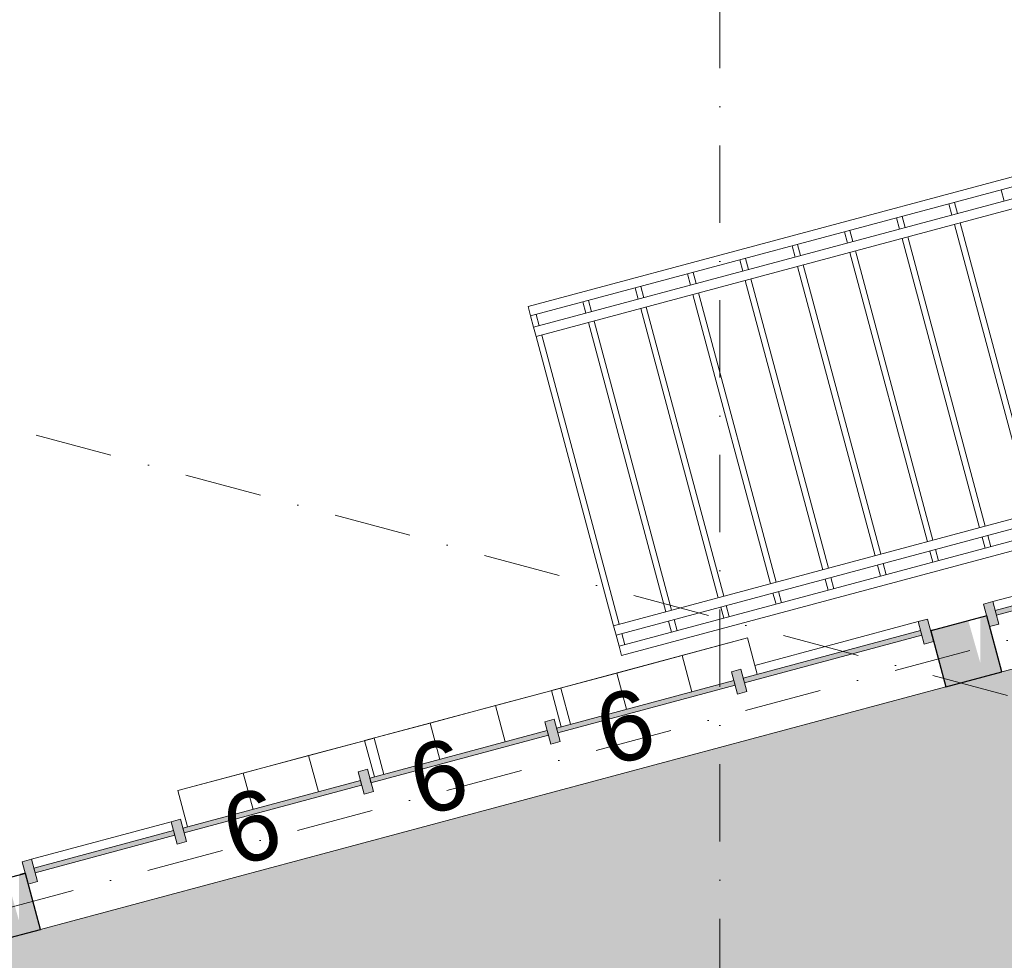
# Model space of a CAD drawing. Header units: millimetres. Extents: x -2530 to 151695, y -8763 to 71774.
# Tile 214 of 256: x 113629 to 118722, y 21354 to 26221. Entities that reach past the tile are written whole.
import ezdxf

# ---------------------------------------------------------------- set-up
doc = ezdxf.new("R2010")
doc.units = ezdxf.units.MM
doc.linetypes.add('RR_Level', pattern=[800, 400, -200, 0, -200])
for name, color, linetype, lineweight in [('A-____-NOTE-TEXT', 131, 'Continuous', 13), ('A-AREA-____-PATT', 32, 'Continuous', 9), ('A-FLOR-HRAL-OTLN', 11, 'Continuous', 13), ('A-GENM-____-OTLN', 13, 'Continuous', 13), ('A-GLAZ-CURT-MCUT', 52, 'Continuous', 13), ('A-GLAZ-CURT-OTLN', 52, 'Continuous', 13), ('A-GLAZ-CWMG-MCUT', 51, 'Continuous', 13), ('A-GLAZ-CWMG-OTLN', 51, 'Continuous', 13), ('I-FURN-PNLS-OTLN', 30, 'Continuous', 13), ('S-COLS-____-MCUT', 52, 'Continuous', 25), ('S-COLS-____-OTLN', 52, 'Continuous', 18), ('S-GRID-____-OTLN', 1, 'Continuous', 9), ('S-STRS-____-OTLN', 31, 'Continuous', 13)]:
    doc.layers.add(name, color=color, linetype=linetype, lineweight=lineweight)
doc.styles.add('Arial', font='arial.ttf', dxfattribs={"height": 360})

# ---------------------------------------------------------------- blocks, each defined once
blk = doc.blocks.new('NLRS_28_SC_LIB_kolom recht_generiek_ISR - kolom beton_ONTWERP-6193514-plot_V2 Copy 1')
at = {"layer": 'S-COLS-____-OTLN', "lineweight": 13}
blk.add_hatch(color=256, dxfattribs=at).paths.add_polyline_path([(150, 150), (-150, 150), (-150, -150), (-115, -150), (-54.8, 75), (-51.4, -150), (150, -150), (150, 120.7)])
at = {"layer": 'S-COLS-____-MCUT'}
for p, q in [((150, 150), (-150, 150)), ((-150, 150), (-150, -150)), ((150, -150), (150, 150)), ((-150, -150), (150, -150))]:
    blk.add_line(p, q, dxfattribs=at)
blk = doc.blocks.new('NLRS_21_CWP_UN_system_panel_GEN - oz_glas-6173903-plot_V2 Copy 1')
at = {"layer": 'A-GLAZ-CURT-OTLN'}
blk.add_hatch(color=127, dxfattribs=at).paths.add_polyline_path([(-475, -12.5), (475, -12.5), (475, 12.5), (-475, 12.5), (-475, 3)])
at = {"layer": 'A-GLAZ-CURT-MCUT'}
for p, q in [((475, 12.5), (-475, 12.5)), ((-475, 12.5), (-475, -12.5)), ((475, -12.5), (475, 12.5)), ((-475, -12.5), (475, -12.5))]:
    blk.add_line(p, q, dxfattribs=at)
blk = doc.blocks.new('NLRS_21_CWM_UN_rechthoek_GEN - 67x114-V6-plot_V2 Copy 1')
at = {"layer": 'A-GLAZ-CWMG-OTLN'}
blk.add_line((114575, 28487), (113700, 28487), dxfattribs=at)
blk = doc.blocks.new('NLRS_21_CWM_UN_rechthoek_GEN - 67x114-6173909-plot_V2 Copy 1')
at = {"layer": 'A-GLAZ-CWMG-OTLN'}
blk.add_hatch(color=127, dxfattribs=at).paths.add_polyline_path([(-50, 60), (0, 60), (0, -60), (-50, -60), (-50, 12.5)])
at = {"layer": 'A-GLAZ-CWMG-MCUT'}
for p, q in [((-50, 60), (0, 60)), ((-50, -60), (-50, 60)), ((0, 60), (0, -60)), ((0, -60), (-50, -60))]:
    blk.add_line(p, q, dxfattribs=at)
blk = doc.blocks.new('NLRS_21_CWM_UN_rechthoek_GEN - 67x114-6173910-plot_V2 Copy 1')
at = {"layer": 'A-GLAZ-CWMG-OTLN'}
blk.add_hatch(color=127, dxfattribs=at).paths.add_polyline_path([(0, 60), (-50, 60), (-50, -60), (0, -60), (0, 0)])
at = {"layer": 'A-GLAZ-CWMG-MCUT'}
for p, q in [((0, 60), (-50, 60)), ((-50, 60), (-50, -60)), ((0, -60), (0, 60)), ((-50, -60), (0, -60))]:
    blk.add_line(p, q, dxfattribs=at)
blk = doc.blocks.new('NLRS_21_CWP_UN_system_panel_GEN - oz_glas-6173920-plot_V2 Copy 1')
at = {"layer": 'A-GLAZ-CURT-OTLN'}
blk.add_hatch(color=127, dxfattribs=at).paths.add_polyline_path([(374.1, 12.5), (-374.1, 12.5), (-374.1, -12.5), (374.1, -12.5), (374.1, 3)])
at = {"layer": 'A-GLAZ-CURT-MCUT'}
for p, q in [((374.1, 12.5), (-374.1, 12.5)), ((-374.1, 12.5), (-374.1, -12.5)), ((374.1, -12.5), (374.1, 12.5)), ((-374.1, -12.5), (374.1, -12.5))]:
    blk.add_line(p, q, dxfattribs=at)
blk = doc.blocks.new('NLRS_21_CWM_UN_rechthoek_GEN - 67x114-6070332-plot_V2 Copy 1')
at = {"layer": 'A-GLAZ-CWMG-OTLN'}
blk.add_line((113690.8, 21877.7), (114413.4, 22071.3), dxfattribs=at)
blk = doc.blocks.new('NLRS_21_CWM_UN_rechthoek_GEN - 67x114-6173917-plot_V2 Copy 1')
at = {"layer": 'A-GLAZ-CWMG-OTLN'}
blk.add_hatch(color=127, dxfattribs=at).paths.add_polyline_path([(-25, 60), (25, 60), (25, -60), (-25, -60), (-25, 12.5)])
at = {"layer": 'A-GLAZ-CWMG-MCUT'}
for p, q in [((-25, 60), (25, 60)), ((-25, -60), (-25, 60)), ((25, 60), (25, -60)), ((25, -60), (-25, -60))]:
    blk.add_line(p, q, dxfattribs=at)
blk = doc.blocks.new('NLRS_21_CWP_UN_system_panel_GEN - oz_glas-6173902-plot_V2 Copy 1')
at = {"layer": 'A-GLAZ-CURT-OTLN'}
blk.add_hatch(color=127, dxfattribs=at).paths.add_polyline_path([(475, -12.5), (475, 12.5), (-475, 12.5), (-475, -12.5)])
at = {"layer": 'A-GLAZ-CURT-MCUT'}
for p, q in [((475, 12.5), (-475, 12.5)), ((-475, 12.5), (-475, -12.5)), ((475, -12.5), (475, 12.5)), ((-475, -12.5), (475, -12.5))]:
    blk.add_line(p, q, dxfattribs=at)
blk = doc.blocks.new('NLRS_21_CWM_UN_rechthoek_GEN - 67x114-6008502-plot_V2 Copy 1')
at = {"layer": 'A-GLAZ-CWMG-OTLN'}
blk.add_line((119581.1, 23456), (118663.5, 23210.1), dxfattribs=at)
blk = doc.blocks.new('NLRS_21_CWM_UN_rechthoek_GEN - 67x114-6173923-plot_V2 Copy 1')
at = {"layer": 'A-GLAZ-CWMG-OTLN'}
blk.add_hatch(color=127, dxfattribs=at).paths.add_polyline_path([(0, 60), (-50, 60), (-50, -60), (0, -60), (0, 3)])
at = {"layer": 'A-GLAZ-CWMG-MCUT'}
for p, q in [((0, 60), (-50, 60)), ((-50, 60), (-50, -60)), ((0, -60), (0, 60)), ((-50, -60), (0, -60))]:
    blk.add_line(p, q, dxfattribs=at)
blk = doc.blocks.new('Lockers vide4 - Lockers vide-6076881-plot_V2 Copy 1')
at = {"layer": 'A-GENM-____-OTLN'}
for p, q in [((113658.2, 28850), (118531.6, 28850)), ((118531.6, 28850), (113658.2, 28850)), ((113650, 28550), (113650, 28547)), ((113650, 28547), (113658.2, 28547))]:
    blk.add_line(p, q, dxfattribs=at)
blk = doc.blocks.new('Lockers vide3 - Lockers vide-6077120-plot_V2 Copy 1')
at = {"layer": 'A-GENM-____-OTLN'}
for p, q in [((113658.2, 28850), (118506.4, 28850)), ((118506.4, 28850), (113658.2, 28850)), ((113650, 28550), (113650, 28547)), ((113650, 28547), (113658.2, 28547)), ((118506.4, 28547), (118531.6, 28547)), ((118531.6, 28547), (118531.6, 28550))]:
    blk.add_line(p, q, dxfattribs=at)
blk = doc.blocks.new('Railing - Railing-6206679-plot_V2 Copy 1')
at = {"layer": 'A-FLOR-HRAL-OTLN'}
for p, q in [((116259.1, 24736.4), (121938.8, 26258.3)), ((116272.1, 24688.1), (121951.7, 26210)), ((116287.6, 24630.2), (121967.2, 26152)), ((116300.5, 24581.9), (121980.2, 26103.7)), ((116272.1, 24688.1), (116259.1, 24736.4)), ((116300.5, 24581.9), (116287.6, 24630.2))]:
    blk.add_line(p, q, dxfattribs=at)
blk = doc.blocks.new('Railing - Railing-6206680-plot_V2 Copy 1')
at = {"layer": 'A-FLOR-HRAL-OTLN'}
for p, q in [((116701.5, 23085.4), (122381.1, 24607.3)), ((116714.4, 23037.2), (122394.1, 24559)), ((116730, 22979.2), (122409.6, 24501.1)), ((116742.9, 22930.9), (122422.5, 24452.8)), ((116714.4, 23037.2), (116701.5, 23085.4)), ((116742.9, 22930.9), (116730, 22979.2))]:
    blk.add_line(p, q, dxfattribs=at)
blk = doc.blocks.new('NLRS_82_FUS_UN_lockers_GEN - 2 hoog-V229-plot_V2 Copy 1')
at = {"layer": 'I-FURN-PNLS-OTLN', "lineweight": 9}
for p, q in [((0, 0), (1050, 0)), ((0, -194.5), (0, 0)), ((0, 0), (350, 0)), ((350, -194.5), (350, 0)), ((350, 0), (700, 0)), ((350, 0), (350, -194.5)), ((700, -194.5), (700, 0)), ((700, 0), (1050, 0)), ((700, 0), (700, -194.5)), ((1050, 0), (1050, -194.5)), ((0, 0), (1050, 0))]:
    blk.add_line(p, q, dxfattribs=at)

msp = doc.modelspace()

# ---------------------------------------------------------------- hatches: boundary and pattern name
at = {"layer": 'A-AREA-____-PATT', "transparency": 33554509}
h = msp.add_hatch(color=10, dxfattribs=at)
h.paths.add_polyline_path([(106266.9148, 17364.4423), (106488.3079, 17422.1053), (106491.7754, 17409.1644), (106540.0717, 17422.1053), (106552.3656, 17376.2238), (107469.9952, 17622.1019), (107457.7013, 17667.9834), (107505.9976, 17680.9244), (107518.2915, 17635.0429), (108322.4355, 17850.5126), (108310.1416, 17896.3941), (108358.4379, 17909.3351), (108373.9671, 17851.3795), (109372.7344, 18118.9984), (109357.2052, 18176.954), (109405.5015, 18189.8949), (109421.0307, 18131.9394), (109453.3784, 18140.6069), (109450.1431, 18152.681), (109997.3509, 18299.3049), (109985.057, 18345.1863), (110033.3533, 18358.1273), (110029.471, 18372.6162), (110174.7747, 18409.8911), (110178.2422, 18396.9502), (110226.5385, 18409.8911), (110238.8324, 18364.0096), (111156.4619, 18609.8877), (111144.168, 18655.7692), (111192.4643, 18668.7102), (111204.7582, 18622.8287), (112122.3878, 18868.7068), (112110.0938, 18914.5882), (112158.3901, 18927.5292), (112170.684, 18881.6477), (113088.3136, 19127.5258), (113076.0197, 19173.4073), (113124.316, 19186.3482), (113136.6099, 19140.4668), (114054.2394, 19386.3449), (114041.9455, 19432.2263), (114090.2418, 19445.1673), (114102.5357, 19399.2858), (115020.1652, 19645.1639), (115007.8713, 19691.0454), (115056.1676, 19703.9863), (115068.4615, 19658.1049), (115986.0911, 19903.983), (115973.7972, 19949.8644), (116022.0934, 19962.8054), (116034.3873, 19916.9239), (116952.0169, 20162.802), (116939.723, 20208.6835), (116988.0193, 20221.6244), (117000.3132, 20175.7429), (117691.9161, 20361.0574), (117679.6222, 20406.9389), (117727.9185, 20419.8798), (117743.4476, 20361.9243), (118742.2149, 20629.5432), (118722.8035, 20701.9876), (118868.1071, 20739.2625), (118871.5746, 20726.3216), (118919.8709, 20739.2625), (118932.1648, 20693.381), (119849.7944, 20939.2591), (119837.5005, 20985.1406), (119885.7967, 20998.0816), (119898.0907, 20952.2001), (120815.7202, 21198.0782), (120803.4263, 21243.9597), (120851.7226, 21256.9006), (120864.0165, 21211.0191), (121781.646, 21456.8972), (121769.3521, 21502.7787), (121817.6484, 21515.7197), (121829.9423, 21469.8382), (122747.5718, 21715.7163), (122735.2779, 21761.5977), (122783.5742, 21774.5387), (122795.8681, 21728.6572), (123713.4977, 21974.5353), (123701.2038, 22020.4168), (123749.5001, 22033.3577), (123761.794, 21987.4763), (124679.4235, 22233.3544), (124667.1296, 22279.2358), (124715.4259, 22292.1768), (124727.7198, 22246.2953), (124936.3598, 22302.2002), (124924.0659, 22348.0817), (124972.3621, 22361.0227), (124987.8913, 22303.0671), (125986.6586, 22570.686), (125967.2472, 22643.1304), (126112.5508, 22680.4054), (126116.0183, 22667.4644), (126164.3146, 22680.4054), (126176.6085, 22634.5239), (127094.2381, 22880.402), (127081.9442, 22926.2834), (127130.2404, 22939.2244), (127142.5343, 22893.3429), (128060.1639, 23139.221), (128047.87, 23185.1025), (128096.1663, 23198.0434), (128108.4602, 23152.162), (129026.0897, 23398.0401), (129013.7958, 23443.9215), (129062.0921, 23456.8625), (129074.386, 23410.981), (129992.0155, 23656.8591), (129979.7216, 23702.7406), (130028.0179, 23715.6815), (130040.3118, 23669.8001), (130957.9414, 23915.6782), (130945.6475, 23961.5596), (130993.9438, 23974.5006), (131006.2377, 23928.6191), (131923.8672, 24174.4972), (131911.5733, 24220.3787), (131959.8696, 24233.3196), (131972.1635, 24187.4381), (132084.2109, 24217.4612), (132071.917, 24263.3426), (132120.2133, 24276.2836), (132135.7424, 24218.328), (133134.5097, 24485.9469), (133118.9806, 24543.9025), (133167.2769, 24556.8434), (133182.806, 24498.8879), (133231.1023, 24511.8288), (133211.6909, 24584.2733), (135925, 25311.3023), (135925, 25328.7527), (135940, 25328.7527), (135940, 25428.7527), (136000, 25428.7527), (136000, 26462.7527), (135940, 26462.7527), (135940, 26512.7527), (135987.5, 26512.7527), (135987.5, 27328.7527), (135940, 27328.7527), (135940, 27378.7527), (135987.5, 27378.7527), (135987.5, 27942.6064), (135940, 27942.6064), (135940, 27992.6064), (135925, 27992.6064), (135925, 28550), (135850, 28550), (135850, 28850), (135925, 28850), (135925, 29325), (135940, 29325), (135940, 29375), (136000, 29375), (136000, 30425), (135940, 30425), (135940, 30475), (135987.5, 30475), (135987.5, 30875), (135940, 30875), (135940, 30925), (135925, 30925), (135925, 30940), (135875, 30940), (135875, 30987.5), (134975, 30987.5), (134975, 30940), (134925, 30940), (134925, 30987.5), (133975, 30987.5), (133975, 30940), (133925, 30940), (133925, 30987.5), (132975, 30987.5), (132975, 30940), (132925, 30940), (132925, 30987.5), (131975, 30987.5), (131975, 30940), (131925, 30940), (131925, 30987.5), (130975, 30987.5), (130975, 30940), (130925, 30940), (130925, 30987.5), (129975, 30987.5), (129975, 30940), (129925, 30940), (129925, 30987.5), (129659, 30987.5), (129659, 30940), (129609, 30940), (129609, 31000), (128615, 31000), (128615, 30940), (128565, 30940), (128565, 30925), (128425, 30925), (128425, 31000), (127391, 31000), (127391, 30940), (127341, 30940), (127341, 30987.5), (126425, 30987.5), (126425, 30940), (126375, 30940), (126375, 30987.5), (125425, 30987.5), (125425, 30940), (125375, 30940), (125375, 30987.5), (124425, 30987.5), (124425, 30940), (124375, 30940), (124375, 30987.5), (123425, 30987.5), (123425, 30940), (123375, 30940), (123375, 30987.5), (122425, 30987.5), (122425, 30940), (122375, 30940), (122375, 30987.5), (121425, 30987.5), (121425, 30940), (121375, 30940), (121375, 30987.5), (121125, 30987.5), (121125, 30940), (121075, 30939.1509), (121075, 30925), (120925, 30925), (120925, 31000), (119891, 31000), (119891, 30940), (119841, 30940), (119841, 30987.5), (118925, 30987.5), (118925, 30940), (118875, 30940), (118875, 30987.5), (117925, 30987.5), (117925, 30940), (117875, 30940), (117875, 30987.5), (116925, 30987.5), (116925, 30940), (116875, 30940), (116875, 30987.5), (115925, 30987.5), (115925, 30940), (115875, 30940), (115875, 30987.5), (114925, 30987.5), (114925, 30940), (114875, 30940), (114875, 30987.5), (113925, 30987.5), (113925, 30940), (113875, 30940), (113875, 30987.5), (113625, 30987.5), (113625, 30940), (113575, 30940), (113575, 30925), (113425, 30925), (113425, 31000), (112391, 31000), (112391, 30940), (112341, 30940), (112341, 30987.5), (111425, 30987.5), (111425, 30940), (111375, 30940), (111375, 30987.5), (110425, 30987.5), (110425, 30940), (110375, 30940), (110375, 30987.5), (109425, 30987.5), (109425, 30940), (109375, 30940), (109375, 30987.5), (108425, 30987.5), (108425, 30940), (108375, 30940), (108375, 30987.5), (107425, 30987.5), (107425, 30940), (107375, 30940), (107375, 30987.5), (106425, 30987.5), (106425, 30940), (106375, 30940), (106375, 30987.5), (106125, 30987.5), (106125, 30940), (106075, 30940), (106075, 30925), (105925, 30925), (105925, 31000), (104891, 31000), (104891, 30940), (104841, 30940), (104841, 30987.5), (103925, 30987.5), (103925, 30940), (103875, 30940), (103875, 30987.5), (102925, 30987.5), (102925, 30940), (102875, 30940), (102875, 30987.5), (101925, 30987.5), (101925, 30940), (101875, 30940), (101875, 30987.5), (100925, 30987.5), (100925, 30940), (100875, 30940), (100875, 30987.5), (99925, 30987.5), (99925, 30940), (99875, 30940), (99875, 30987.5), (98925, 30987.5), (98925, 30940), (98875, 30940), (98875, 30987.5), (98625, 30987.5), (98625, 30940), (98575, 30940), (98575, 30925), (98500, 30925), (98500, 28796.3818), (98524.8745, 28794.9122), (98559.0475, 28785.7556), (98595.5035, 28763.5345), (98624.2224, 28731.9427), (98642.8775, 28693.5395), (98649.9575, 28651.4362), (98644.8889, 28609.0437), (98624.2224, 28565.1216), (98600.8991, 28536.8738), (98559.0475, 28510.8673), (98517.8079, 28499.7752), (98500, 28498.9273), (98500, 26643.4112), (98289.3819, 26851.8505), (96416.9154, 24978.8298), (98500, 22895.7453), (98500.0795, 22628.921), (98575, 22628.921), (98575, 22089.5271), (98578.1697, 22088.6778), (98614.6257, 22066.4567), (98646.262, 22028.8589), (98661.9996, 21996.4617), (98669.0797, 21954.3584), (98661.9996, 21907.2689), (98647.2043, 21872.7186), (98620.0212, 21839.796), (98584.6638, 21815.8655), (98575, 21812.7763), (98575, 19360.7799), (98913.7456, 19270.0133), (98926.0395, 19315.8947), (98974.3358, 19302.9538), (98962.0419, 19257.0723), (99879.6714, 19011.1942), (99891.9653, 19057.0757), (99940.2616, 19044.1347), (99927.9677, 18998.2533), (100845.5972, 18752.3752), (100842.362, 18740.3011), (100890.6583, 18727.3601), (100910.0697, 18799.8046), (101054.9586, 18760.9817), (101051.0754, 18746.4894), (101099.0642, 18732.401), (101087.0778, 18687.6669), (101956.411, 18454.7298), (101968.7049, 18500.6113), (102017.0012, 18487.6703), (102004.7073, 18441.7888), (102922.3369, 18195.9108), (102934.6308, 18241.7922), (102982.9271, 18228.8513), (102970.6332, 18182.9698), (103888.2627, 17937.0917), (103900.5566, 17982.9732), (103948.8529, 17970.0322), (103936.559, 17924.1508), (104854.1885, 17678.2727), (104866.4824, 17724.1541), (104914.7787, 17711.2132), (104902.4848, 17665.3317), (105820.1143, 17419.4536), (105832.4082, 17465.3351), (105880.7045, 17452.3941), (105868.4106, 17406.5127), (106018.1291, 17366.3957), (106030.423, 17412.2772), (106078.7193, 17399.3362), (106082.6025, 17413.8286), (106264.6179, 17365.0577)])
h.paths.add_polyline_path([(106144.5421, 19557.4964), (106105.7193, 19702.3853), (106178.1637, 19721.7967), (105163.7444, 23507.6611), (105091.3, 23488.2496), (105053.4321, 23629.5744), (105125.8766, 23648.9858), (105078.5044, 23825.7811), (105000.8766, 23825.7811), (105000.8766, 24115.4922), (104597.455, 25621.0821), (104525.0105, 25601.6707), (104451.5629, 25875.7811), (104529.2086, 25875.7811), (103835.5984, 28464.3694), (103763.154, 28444.9579), (103674.7195, 28775), (103984.8752, 28775), (103984.8752, 28700), (105524.8752, 28700), (105524.8752, 28775), (106080.5016, 28775), (106080.5016, 28700), (107784.5016, 28700), (107784.5016, 28775), (108282.5016, 28775), (108282.5016, 28850), (108582.5016, 28850), (108582.5016, 28775), (108650, 28775), (108650, 28700), (109684, 28700), (109684, 28775), (111375.0016, 28775), (111375.0016, 28700), (112409.0016, 28700), (112409.0016, 28775), (113350, 28775), (113350, 28850), (114580, 28850), (114580, 28840), (114575, 28840), (114575, 28559.5), (114650, 28559.5), (114650, 28607), (114700, 28607), (114700, 28559.5), (115650, 28559.5), (115650, 28607), (115700, 28607), (115700, 28559.5), (116650, 28559.5), (116650, 28607), (116700, 28607), (116700, 28559.5), (117625, 28559.5), (117625, 28840), (117620, 28840), (117620, 28850), (119580, 28850), (119580, 28840), (119575, 28840), (119575, 28559.5), (119650, 28559.5), (119650, 28607), (119700, 28607), (119700, 28559.5), (120650, 28559.5), (120650, 28607), (120700, 28607), (120700, 28559.5), (121650, 28559.5), (121650, 28607), (121700, 28607), (121700, 28559.5), (122625, 28559.5), (122625, 28840), (122620, 28840), (122620, 28850), (123650, 28850), (123650, 28607), (123700, 28607), (123700, 28547), (124650, 28547), (124650, 28607), (124700, 28607), (124700, 28547), (125650, 28547), (125648.6159, 28850), (128650, 28850), (128650, 28775), (132325, 28775), (132325, 26572.529), (128683.7939, 25596.8707), (128703.2053, 25524.4263), (125733.2343, 24728.6249), (125658.0474, 25009.2264), (125642.1629, 25004.9702), (125654.4568, 24959.0887), (125606.1606, 24946.1478), (125590.6314, 25004.1033), (124673.0019, 24758.2252), (124688.531, 24700.2697), (124640.2347, 24687.3287), (124624.7056, 24745.2843), (123707.076, 24499.4062), (123722.6052, 24441.4506), (123643.2652, 24420.1915), (123706.1583, 24185.4716), (113446.6291, 21436.439), (113427.2177, 21508.8834), (113325.2347, 21481.5572), (113305.8233, 21554.0016), (110408.0458, 20777.5445), (110427.4573, 20705.1001), (110234.2721, 20653.3363), (110214.8607, 20725.7807), (109216.0934, 20458.1618), (109235.5048, 20385.7174), (108414.4678, 20165.7212), (108395.0564, 20238.1656), (107396.2891, 19970.5467), (107415.7005, 19898.1023), (106190.7207, 19569.8699)])
h.paths.add_polyline_path([(103260.522, 20526.8367), (103219.2823, 20537.8869), (103182.8263, 20560.108), (103151.19, 20597.7058), (103135.4524, 20630.103), (103129.226, 20679.3456), (103133.441, 20714.5988), (103154.1075, 20758.5209), (103177.4308, 20786.7686), (103212.7882, 20810.6992), (103253.4554, 20823.6991), (103299.9296, 20823.6991), (103337.3774, 20813.665), (103373.8334, 20791.4439), (103405.4698, 20753.8461), (103421.2074, 20721.4489), (103428.2874, 20679.3456), (103423.2187, 20636.9531), (103401.4531, 20591.6998), (103379.2289, 20564.7832), (103343.8715, 20540.8527), (103303.2044, 20527.8528)])
h.paths.add_polyline_path([(113625, 21794.8162), (113634.4184, 21797.3399), (113633.6419, 21800.2376), (113625, 21797.922)])
h.paths.add_polyline_path([(113625, 28547), (113650, 28547), (113650, 28550), (113625, 28548.4043)])
h.paths.add_polyline_path([(119930, 28840), (119920, 28840), (119920, 28850), (119930, 28850)])
h.paths.add_polyline_path([(120280, 28840), (120270, 28840), (120270, 28850), (120280, 28850)])
h.paths.add_polyline_path([(121920, 28840), (121920, 28850), (121930, 28850), (121930, 28840), (121925, 28840)])
h.paths.add_polyline_path([(122270, 28840), (122270, 28850), (122280, 28850), (122280, 28840), (122275, 28840)])
h.paths.add_polyline_path([(121275, 28840), (121270, 28840), (121270, 28850), (121280, 28850), (121280, 28840)])
h.paths.add_polyline_path([(120920, 28840), (120920, 28850), (120930, 28850), (120930, 28840), (120925, 28840)])
h.paths.add_polyline_path([(115925, 28840), (115920, 28840), (115920, 28850), (115930, 28850), (115930, 28840)])
h.paths.add_polyline_path([(116270, 28840), (116270, 28850), (116280, 28850), (116280, 28840), (116275, 28840)])
h.paths.add_polyline_path([(116920, 28840), (116920, 28850), (116930, 28850), (116930, 28840), (116925, 28840)])
h.paths.add_polyline_path([(117275, 28840), (117270, 28840), (117270, 28850), (117280, 28850), (117280, 28840)])
h.paths.add_polyline_path([(114920, 28840), (114920, 28850), (114930, 28850), (114930, 28840), (114925, 28840)])
h.paths.add_polyline_path([(115280, 28840), (115270, 28840), (115270, 28850), (115280, 28850)])

# ---------------------------------------------------------------- linework, layer by layer
at = {"layer": 'S-GRID-____-OTLN', "linetype": 'RR_Level'}
for p, q in [((117250, 48773.1142), (117250, -857.0614)), ((65026.4766, 37117.0697), (146431.6199, 15304.6273)), ((75650.9249, 11464.402), (144032.124, 29787.0891))]:
    msp.add_line(p, q, dxfattribs=at)
at = {"layer": 'S-STRS-____-OTLN'}
for p, q in [((118706.1891, 25340.3354), (118721.7183, 25282.3798)), ((118435.7299, 25267.866), (118451.2591, 25209.9105)), ((118464.7077, 25275.6306), (118480.2368, 25217.675)), ((118165.2707, 25195.3967), (118180.7998, 25137.4411)), ((118194.2485, 25203.1613), (118209.7776, 25145.2057)), ((118464.2, 25161.6142), (118865.1625, 23665.2019)), ((118493.1778, 25169.3788), (118894.1402, 23672.9665)), ((117894.8115, 25122.9274), (117910.3406, 25064.9718)), ((117923.7892, 25130.6919), (117939.3184, 25072.7364)), ((117653.33, 25058.2226), (117668.8591, 25000.267)), ((118193.7408, 25089.1449), (118594.7032, 23592.7326)), ((118222.7186, 25096.9094), (118623.681, 23600.4971)), ((117624.3522, 25050.458), (117639.8814, 24992.5025)), ((117923.2815, 25016.6755), (118324.244, 23520.2632)), ((117952.2593, 25024.4401), (118353.2218, 23528.0278)), ((117353.893, 24977.9887), (117369.4221, 24920.0331)), ((117382.8708, 24985.7533), (117398.3999, 24927.7977)), ((117083.4338, 24905.5194), (117098.9629, 24847.5638)), ((117112.4115, 24913.2839), (117127.9407, 24855.3284)), ((117652.8223, 24944.2062), (118053.7848, 23447.7939)), ((117681.8001, 24951.9708), (118082.7626, 23455.5585)), ((117382.3631, 24871.7369), (117783.3255, 23375.3246)), ((117411.3409, 24879.5014), (117812.3033, 23383.0891)), ((116812.9745, 24833.05), (116828.5037, 24775.0945)), ((116841.9523, 24840.8146), (116857.4814, 24782.8591)), ((117140.8816, 24807.0321), (117541.8441, 23310.6198)), ((116542.5153, 24760.5807), (116558.0444, 24702.6251)), ((116571.4931, 24768.3453), (116587.0222, 24710.3897)), ((117111.9039, 24799.2675), (117512.8663, 23302.8552)), ((116841.4446, 24726.7982), (117242.4071, 23230.3859)), ((116870.4224, 24734.5628), (117271.3849, 23238.1505)), ((116272.0561, 24688.1114), (116287.5852, 24630.1558)), ((116301.0338, 24695.8759), (116316.563, 24637.9204)), ((116570.9854, 24654.3289), (116971.9479, 23157.9166)), ((116599.9632, 24662.0934), (117000.9256, 23165.6811)), ((116300.5262, 24581.8595), (116701.4886, 23085.4472)), ((116329.5039, 24589.6241), (116730.4664, 23093.2118)), ((118607.6442, 23544.4363), (118623.1733, 23486.4807)), ((118636.622, 23552.2008), (118652.1511, 23494.2453)), ((118366.1627, 23479.7315), (118381.6919, 23421.776)), ((118337.185, 23471.9669), (118352.7141, 23414.0114)), ((118066.7257, 23399.4976), (118082.2549, 23341.5421)), ((118095.7035, 23407.2622), (118111.2326, 23349.3066)), ((117796.2665, 23327.0283), (117811.7956, 23269.0727)), ((117825.2443, 23334.7928), (117840.7734, 23276.8373)), ((117525.8073, 23254.5589), (117541.3364, 23196.6034)), ((117554.785, 23262.3235), (117570.3142, 23204.368)), ((117255.348, 23182.0896), (117270.8772, 23124.1341)), ((117284.3258, 23189.8542), (117299.855, 23131.8986)), ((116984.8888, 23109.6203), (117000.4179, 23051.6647)), ((117013.8666, 23117.3848), (117029.3957, 23059.4293)), ((116714.4296, 23037.1509), (116729.9587, 22979.1954)), ((116743.4074, 23044.9155), (116758.9365, 22986.96))]:
    msp.add_line(p, q, dxfattribs=at)

# ---------------------------------------------------------------- block references
at = {"layer": 'A-FLOR-HRAL-OTLN'}
for name in ['Railing - Railing-6206679-plot_V2 Copy 1', 'Railing - Railing-6206680-plot_V2 Copy 1']:
    msp.add_blockref(name, (0, 0), dxfattribs=at)
at = {"layer": 'A-GENM-____-OTLN', "rotation": 195.0000000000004}
for name, p in [('Lockers vide4 - Lockers vide-6076881-plot_V2 Copy 1', (225734.8821, 81391.7035)), ('Lockers vide3 - Lockers vide-6077120-plot_V2 Copy 1', (220737.835, 80052.7488))]:
    msp.add_blockref(name, p, dxfattribs=at)
at = {"layer": 'A-GLAZ-CURT-OTLN'}
for name, p, rotation in [('NLRS_21_CWP_UN_system_panel_GEN - oz_glas-6173902-plot_V2 Copy 1', (119137.8001, 23275.0724), 14.99999999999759), ('NLRS_21_CWP_UN_system_panel_GEN - oz_glas-6173903-plot_V2 Copy 1', (117833.8002, 22925.6666), 194.9999999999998), ('NLRS_21_CWP_UN_system_panel_GEN - oz_glas-6173903-plot_V2 Copy 1', (116867.8744, 22666.8476), 194.9999999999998), ('NLRS_21_CWP_UN_system_panel_GEN - oz_glas-6173903-plot_V2 Copy 1', (115901.9486, 22408.0286), 194.9999999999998), ('NLRS_21_CWP_UN_system_panel_GEN - oz_glas-6173903-plot_V2 Copy 1', (114936.0227, 22149.2095), 194.9999999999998), ('NLRS_21_CWP_UN_system_panel_GEN - oz_glas-6173920-plot_V2 Copy 1', (114067.5963, 21916.5154), 194.9999999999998)]:
    msp.add_blockref(name, p, dxfattribs=dict(at, rotation=rotation))
at = {"layer": 'A-GLAZ-CWMG-OTLN'}
for name in ['NLRS_21_CWM_UN_rechthoek_GEN - 67x114-6008502-plot_V2 Copy 1', 'NLRS_21_CWM_UN_rechthoek_GEN - 67x114-6070332-plot_V2 Copy 1']:
    msp.add_blockref(name, (0, 0), dxfattribs=at)
for name, p, rotation in [('NLRS_21_CWM_UN_rechthoek_GEN - 67x114-6173923-plot_V2 Copy 1', (118630.689, 23139.1924), 194.9999999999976), ('NLRS_21_CWM_UN_rechthoek_GEN - 67x114-V6-plot_V2 Copy 1', (220729.8741, 80050.6157), 195.0000000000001), ('NLRS_21_CWM_UN_rechthoek_GEN - 67x114-6173910-plot_V2 Copy 1', (118340.9113, 23061.5466), 14.9999999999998)]:
    msp.add_blockref(name, p, dxfattribs=dict(at, rotation=rotation))
at = {"layer": 'A-GLAZ-CWMG-OTLN', "extrusion": (0, 0, -1), "rotation": 345.0000000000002}
for name, p in [('NLRS_21_CWM_UN_rechthoek_GEN - 67x114-6173917-plot_V2 Copy 1', (-117350.8373, 22796.2571)), ('NLRS_21_CWM_UN_rechthoek_GEN - 67x114-6173917-plot_V2 Copy 1', (-116384.9115, 22537.4381)), ('NLRS_21_CWM_UN_rechthoek_GEN - 67x114-6173917-plot_V2 Copy 1', (-115418.9856, 22278.619)), ('NLRS_21_CWM_UN_rechthoek_GEN - 67x114-6173917-plot_V2 Copy 1', (-114453.0598, 22019.8)), ('NLRS_21_CWM_UN_rechthoek_GEN - 67x114-6173909-plot_V2 Copy 1', (-113657.9847, 21806.7602))]:
    msp.add_blockref(name, p, dxfattribs=at)
at = {"layer": 'I-FURN-PNLS-OTLN', "rotation": 14.99999999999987}
for p in [(116379.6322, 22750.3257), (115413.7064, 22491.5066), (114447.7806, 22232.6876)]:
    msp.add_blockref('NLRS_82_FUS_UN_lockers_GEN - 2 hoog-V229-plot_V2 Copy 1', p, dxfattribs=at)
at = {"layer": 'S-COLS-____-OTLN', "lineweight": 13, "rotation": 194.9999999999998}
for p in [(118525.3995, 22952.5828), (113552.6951, 21620.1507)]:
    msp.add_blockref('NLRS_28_SC_LIB_kolom recht_generiek_ISR - kolom beton_ONTWERP-6193514-plot_V2 Copy 1', p, dxfattribs=at)

# ---------------------------------------------------------------- texts
at = {"layer": 'A-____-NOTE-TEXT', "lineweight": 9, "char_height": 360, "width": 336.70875, "attachment_point": 1, "rotation": 15, "style": 'Arial'}
for insert in [(116578.522, 22703.3687), (115612.5962, 22444.5496), (114646.6704, 22185.7306)]:
    msp.add_mtext('6', dxfattribs=dict(at, insert=insert))

doc.saveas('drawing.dxf')
